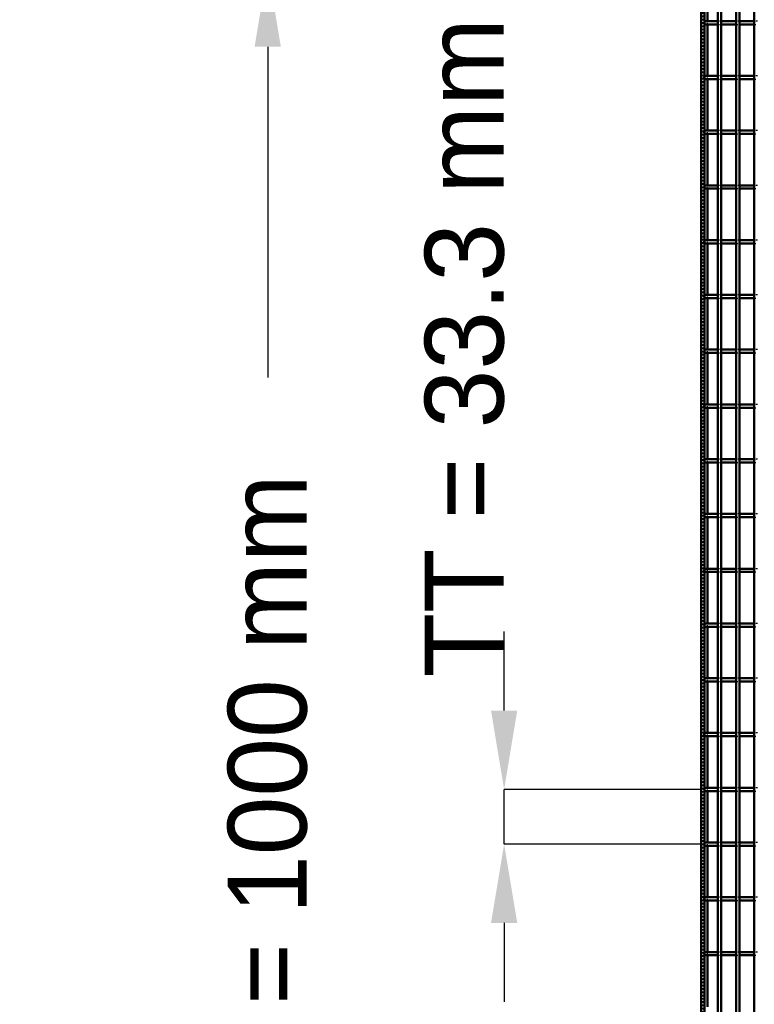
# Model space of a CAD drawing. Header units: millimetres. Extents: x -1015 to 606, y -500 to 954.
# Tile 6 of 36: x -1015 to -568, y -131 to 468. Entities that reach past the tile are written whole.
import ezdxf

# ---------------------------------------------------------------- set-up
doc = ezdxf.new("R2010")
doc.units = ezdxf.units.MM
doc.linetypes.add('Dashed', pattern=[2, 1, -1])
for name, color, linetype, lineweight in [('2d ConnectionPoints', 7, 'Continuous', 50), ('AM_0', 7, 'Continuous', 50), ('AM_5', 3, 'Continuous', 25), ('AM_9', 6, 'Dashed', 25)]:
    doc.layers.add(name, color=color, linetype=linetype, lineweight=lineweight)
doc.dimstyles.new('ISO-25', dxfattribs={"dimtxt": 2.5, "dimasz": 2.5, "dimexe": 1.25, "dimexo": 0.625, "dimtad": 1, "dimtxsty": 'Standard', "dimcen": 2.5, "dimadec": 0, "dimazin": 0, "dimtfac": 1, "dimtmove": 0, "dimatfit": 3, "dimfxl": 1, "dimarcsym": 0})

# ---------------------------------------------------------------- blocks, each defined once
blk = doc.blocks.new('3_6iljxbz6d4dsczfqg3sx3rbfw________0_in_LPP2303311211120010003500_4')
at = {"layer": 'AM_0'}
for p, q in [((-589.83, -498), (-589.83, 498)), ((-587.83, -498), (-587.83, 498))]:
    blk.add_line(p, q, dxfattribs=at)
blk = doc.blocks.new('4_4eg37hdn2nhj6gqf2cjwoyxwn________0_in_LPP2303311211120010003500_4')
at = {"layer": 'AM_0'}
for p, q in [((-578.72, -498), (-578.72, 498)), ((-576.72, -498), (-576.72, 498))]:
    blk.add_line(p, q, dxfattribs=at)
blk = doc.blocks.new('5_7pgufijslhc4dtx2s9lgszbkr________0_in_LPP2303311211120010003500_4')
at = {"layer": 'AM_0'}
blk.add_line((-567.61, -498), (-567.61, 498), dxfattribs=at)
blk = doc.blocks.new('122_un9ayqg43c5uuupd0cah8233f________0_in_LPP2303311211120010003500_4')
at = {"layer": 'AM_0'}
for p, q in [((-589.83, -98.99), (-598, -98.99)), ((-598, -98.99), (-598, -100.99)), ((-589.83, -100.99), (-598, -100.99)), ((-589.83, -98.99), (-589.83, -100.99)), ((-578.72, -98.99), (-587.83, -98.99)), ((-587.83, -100.99), (-587.83, -98.99)), ((-578.72, -100.99), (-587.83, -100.99)), ((-578.72, -98.99), (-578.72, -100.99)), ((-567.61, -98.99), (-576.72, -98.99)), ((-576.72, -100.99), (-576.72, -98.99)), ((-567.61, -100.99), (-576.72, -100.99)), ((-567.61, -98.99), (-567.61, -100.99))]:
    blk.add_line(p, q, dxfattribs=at)
at = {"layer": 'AM_9'}
for p, q in [((-587.83, -98.99), (-589.83, -98.99)), ((-589.83, -100.99), (-587.83, -100.99)), ((-576.72, -98.99), (-578.72, -98.99)), ((-578.72, -100.99), (-576.72, -100.99)), ((-565.61, -98.99), (-567.61, -98.99)), ((-567.61, -100.99), (-565.61, -100.99))]:
    blk.add_line(p, q, dxfattribs=at)
blk = doc.blocks.new('123_j9qmzdee1f5rkb4otd88z4j2f________0_in_LPP2303311211120010003500_4')
at = {"layer": 'AM_0'}
for p, q in [((-589.83, -65.66), (-598, -65.66)), ((-598, -65.66), (-598, -67.66)), ((-589.83, -65.66), (-589.83, -67.66)), ((-578.72, -65.66), (-587.83, -65.66)), ((-587.83, -67.66), (-587.83, -65.66)), ((-578.72, -65.66), (-578.72, -67.66)), ((-567.61, -65.66), (-576.72, -65.66)), ((-576.72, -67.66), (-576.72, -65.66)), ((-567.61, -65.66), (-567.61, -67.66)), ((-589.83, -67.66), (-598, -67.66)), ((-578.72, -67.66), (-587.83, -67.66)), ((-567.61, -67.66), (-576.72, -67.66))]:
    blk.add_line(p, q, dxfattribs=at)
at = {"layer": 'AM_9'}
for p, q in [((-587.83, -65.66), (-589.83, -65.66)), ((-576.72, -65.66), (-578.72, -65.66)), ((-565.61, -65.66), (-567.61, -65.66)), ((-589.83, -67.66), (-587.83, -67.66)), ((-578.72, -67.66), (-576.72, -67.66)), ((-567.61, -67.66), (-565.61, -67.66))]:
    blk.add_line(p, q, dxfattribs=at)
blk = doc.blocks.new('124_765n09dnfsgv1l9sxo99houpi________0_in_LPP2303311211120010003500_4')
at = {"layer": 'AM_0'}
for p, q in [((-589.83, -32.33), (-598, -32.33)), ((-598, -32.33), (-598, -34.33)), ((-589.83, -34.33), (-598, -34.33)), ((-589.83, -32.33), (-589.83, -34.33)), ((-578.72, -32.33), (-587.83, -32.33)), ((-587.83, -34.33), (-587.83, -32.33)), ((-578.72, -34.33), (-587.83, -34.33)), ((-578.72, -32.33), (-578.72, -34.33)), ((-567.61, -32.33), (-576.72, -32.33)), ((-576.72, -34.33), (-576.72, -32.33)), ((-567.61, -34.33), (-576.72, -34.33)), ((-567.61, -32.33), (-567.61, -34.33))]:
    blk.add_line(p, q, dxfattribs=at)
at = {"layer": 'AM_9'}
for p, q in [((-587.83, -32.33), (-589.83, -32.33)), ((-589.83, -34.33), (-587.83, -34.33)), ((-576.72, -32.33), (-578.72, -32.33)), ((-578.72, -34.33), (-576.72, -34.33)), ((-565.61, -32.33), (-567.61, -32.33)), ((-567.61, -34.33), (-565.61, -34.33))]:
    blk.add_line(p, q, dxfattribs=at)
blk = doc.blocks.new('125_n21xnauiusbqsy5edo5br502l________0_in_LPP2303311211120010003500_4')
at = {"layer": 'AM_0'}
for p, q in [((-589.83, 1), (-598, 1)), ((-598, 1), (-598, -1)), ((-589.83, 1), (-589.83, -1)), ((-578.72, 1), (-587.83, 1)), ((-587.83, -1), (-587.83, 1)), ((-578.72, 1), (-578.72, -1)), ((-567.61, 1), (-576.72, 1)), ((-576.72, -1), (-576.72, 1)), ((-567.61, 1), (-567.61, -1)), ((-589.83, -1), (-598, -1)), ((-578.72, -1), (-587.83, -1)), ((-567.61, -1), (-576.72, -1))]:
    blk.add_line(p, q, dxfattribs=at)
at = {"layer": 'AM_9'}
for p, q in [((-587.83, 1), (-589.83, 1)), ((-576.72, 1), (-578.72, 1)), ((-565.61, 1), (-567.61, 1)), ((-589.83, -1), (-587.83, -1)), ((-578.72, -1), (-576.72, -1)), ((-567.61, -1), (-565.61, -1))]:
    blk.add_line(p, q, dxfattribs=at)
blk = doc.blocks.new('126_fk5via3yjrqsez1tawhf9yi6l________0_in_LPP2303311211120010003500_4')
at = {"layer": 'AM_0'}
for p, q in [((-589.83, 34.33), (-598, 34.33)), ((-598, 34.33), (-598, 32.33)), ((-589.83, 32.33), (-598, 32.33)), ((-589.83, 34.33), (-589.83, 32.33)), ((-578.72, 34.33), (-587.83, 34.33)), ((-587.83, 32.33), (-587.83, 34.33)), ((-578.72, 32.33), (-587.83, 32.33)), ((-578.72, 34.33), (-578.72, 32.33)), ((-567.61, 34.33), (-576.72, 34.33)), ((-576.72, 32.33), (-576.72, 34.33)), ((-567.61, 32.33), (-576.72, 32.33)), ((-567.61, 34.33), (-567.61, 32.33))]:
    blk.add_line(p, q, dxfattribs=at)
at = {"layer": 'AM_9'}
for p, q in [((-587.83, 34.33), (-589.83, 34.33)), ((-589.83, 32.33), (-587.83, 32.33)), ((-576.72, 34.33), (-578.72, 34.33)), ((-578.72, 32.33), (-576.72, 32.33)), ((-565.61, 34.33), (-567.61, 34.33)), ((-567.61, 32.33), (-565.61, 32.33))]:
    blk.add_line(p, q, dxfattribs=at)
blk = doc.blocks.new('127_w5lzow8u5w89yaxfce36zguja________0_in_LPP2303311211120010003500_4')
at = {"layer": 'AM_0'}
for p, q in [((-589.83, 67.66), (-598, 67.66)), ((-598, 67.66), (-598, 65.66)), ((-589.83, 67.66), (-589.83, 65.66)), ((-578.72, 67.66), (-587.83, 67.66)), ((-587.83, 65.66), (-587.83, 67.66)), ((-578.72, 67.66), (-578.72, 65.66)), ((-567.61, 67.66), (-576.72, 67.66)), ((-576.72, 65.66), (-576.72, 67.66)), ((-567.61, 67.66), (-567.61, 65.66)), ((-589.83, 65.66), (-598, 65.66)), ((-578.72, 65.66), (-587.83, 65.66)), ((-567.61, 65.66), (-576.72, 65.66))]:
    blk.add_line(p, q, dxfattribs=at)
at = {"layer": 'AM_9'}
for p, q in [((-587.83, 67.66), (-589.83, 67.66)), ((-576.72, 67.66), (-578.72, 67.66)), ((-565.61, 67.66), (-567.61, 67.66)), ((-589.83, 65.66), (-587.83, 65.66)), ((-578.72, 65.66), (-576.72, 65.66)), ((-567.61, 65.66), (-565.61, 65.66))]:
    blk.add_line(p, q, dxfattribs=at)
blk = doc.blocks.new('128_eqy7zdgx3a2hvlkhblz7p3u5m________0_in_LPP2303311211120010003500_4')
at = {"layer": 'AM_0'}
for p, q in [((-589.83, 100.99), (-598, 100.99)), ((-598, 100.99), (-598, 98.99)), ((-589.83, 98.99), (-598, 98.99)), ((-589.83, 100.99), (-589.83, 98.99)), ((-578.72, 100.99), (-587.83, 100.99)), ((-587.83, 98.99), (-587.83, 100.99)), ((-578.72, 98.99), (-587.83, 98.99)), ((-578.72, 100.99), (-578.72, 98.99)), ((-567.61, 100.99), (-576.72, 100.99)), ((-576.72, 98.99), (-576.72, 100.99)), ((-567.61, 98.99), (-576.72, 98.99)), ((-567.61, 100.99), (-567.61, 98.99))]:
    blk.add_line(p, q, dxfattribs=at)
at = {"layer": 'AM_9'}
for p, q in [((-587.83, 100.99), (-589.83, 100.99)), ((-589.83, 98.99), (-587.83, 98.99)), ((-576.72, 100.99), (-578.72, 100.99)), ((-578.72, 98.99), (-576.72, 98.99)), ((-565.61, 100.99), (-567.61, 100.99)), ((-567.61, 98.99), (-565.61, 98.99))]:
    blk.add_line(p, q, dxfattribs=at)
blk = doc.blocks.new('129_h2gwgwx8bhwd3m5u1u4lm281k________0_in_LPP2303311211120010003500_4')
at = {"layer": 'AM_0'}
for p, q in [((-589.83, 134.32), (-598, 134.32)), ((-598, 134.32), (-598, 132.32)), ((-589.83, 132.32), (-598, 132.32)), ((-589.83, 134.32), (-589.83, 132.32)), ((-578.72, 134.32), (-587.83, 134.32)), ((-587.83, 132.32), (-587.83, 134.32)), ((-578.72, 132.32), (-587.83, 132.32)), ((-578.72, 134.32), (-578.72, 132.32)), ((-567.61, 134.32), (-576.72, 134.32)), ((-576.72, 132.32), (-576.72, 134.32)), ((-567.61, 132.32), (-576.72, 132.32)), ((-567.61, 134.32), (-567.61, 132.32))]:
    blk.add_line(p, q, dxfattribs=at)
at = {"layer": 'AM_9'}
for p, q in [((-587.83, 134.32), (-589.83, 134.32)), ((-589.83, 132.32), (-587.83, 132.32)), ((-576.72, 134.32), (-578.72, 134.32)), ((-578.72, 132.32), (-576.72, 132.32)), ((-565.61, 134.32), (-567.61, 134.32)), ((-567.61, 132.32), (-565.61, 132.32))]:
    blk.add_line(p, q, dxfattribs=at)
blk = doc.blocks.new('130_9zfyfbtf9cc1fseh4rjoxrehi________0_in_LPP2303311211120010003500_4')
at = {"layer": 'AM_0'}
for p, q in [((-589.83, 167.65), (-598, 167.65)), ((-598, 167.65), (-598, 165.65)), ((-589.83, 165.65), (-598, 165.65)), ((-589.83, 167.65), (-589.83, 165.65)), ((-578.72, 167.65), (-587.83, 167.65)), ((-587.83, 165.65), (-587.83, 167.65)), ((-578.72, 165.65), (-587.83, 165.65)), ((-578.72, 167.65), (-578.72, 165.65)), ((-567.61, 167.65), (-576.72, 167.65)), ((-576.72, 165.65), (-576.72, 167.65)), ((-567.61, 165.65), (-576.72, 165.65)), ((-567.61, 167.65), (-567.61, 165.65))]:
    blk.add_line(p, q, dxfattribs=at)
at = {"layer": 'AM_9'}
for p, q in [((-587.83, 167.65), (-589.83, 167.65)), ((-589.83, 165.65), (-587.83, 165.65)), ((-576.72, 167.65), (-578.72, 167.65)), ((-578.72, 165.65), (-576.72, 165.65)), ((-565.61, 167.65), (-567.61, 167.65)), ((-567.61, 165.65), (-565.61, 165.65))]:
    blk.add_line(p, q, dxfattribs=at)
blk = doc.blocks.new('131_8zlws47fm0l9qb6xaw5erx5hm________0_in_LPP2303311211120010003500_4')
at = {"layer": 'AM_0'}
for p, q in [((-589.83, 200.98), (-598, 200.98)), ((-598, 200.98), (-598, 198.98)), ((-589.83, 198.98), (-598, 198.98)), ((-589.83, 200.98), (-589.83, 198.98)), ((-578.72, 200.98), (-587.83, 200.98)), ((-587.83, 198.98), (-587.83, 200.98)), ((-578.72, 198.98), (-587.83, 198.98)), ((-578.72, 200.98), (-578.72, 198.98)), ((-567.61, 200.98), (-576.72, 200.98)), ((-576.72, 198.98), (-576.72, 200.98)), ((-567.61, 198.98), (-576.72, 198.98)), ((-567.61, 200.98), (-567.61, 198.98))]:
    blk.add_line(p, q, dxfattribs=at)
at = {"layer": 'AM_9'}
for p, q in [((-587.83, 200.98), (-589.83, 200.98)), ((-589.83, 198.98), (-587.83, 198.98)), ((-576.72, 200.98), (-578.72, 200.98)), ((-578.72, 198.98), (-576.72, 198.98)), ((-565.61, 200.98), (-567.61, 200.98)), ((-567.61, 198.98), (-565.61, 198.98))]:
    blk.add_line(p, q, dxfattribs=at)
blk = doc.blocks.new('132_z06yyg7yfn3n0e1x5gel4n05a________0_in_LPP2303311211120010003500_4')
at = {"layer": 'AM_0'}
for p, q in [((-589.83, 234.31), (-598, 234.31)), ((-598, 234.31), (-598, 232.31)), ((-589.83, 234.31), (-589.83, 232.31)), ((-578.72, 234.31), (-587.83, 234.31)), ((-587.83, 232.31), (-587.83, 234.31)), ((-578.72, 234.31), (-578.72, 232.31)), ((-567.61, 234.31), (-576.72, 234.31)), ((-576.72, 232.31), (-576.72, 234.31)), ((-567.61, 234.31), (-567.61, 232.31)), ((-589.83, 232.31), (-598, 232.31)), ((-578.72, 232.31), (-587.83, 232.31)), ((-567.61, 232.31), (-576.72, 232.31))]:
    blk.add_line(p, q, dxfattribs=at)
at = {"layer": 'AM_9'}
for p, q in [((-587.83, 234.31), (-589.83, 234.31)), ((-576.72, 234.31), (-578.72, 234.31)), ((-565.61, 234.31), (-567.61, 234.31)), ((-589.83, 232.31), (-587.83, 232.31)), ((-578.72, 232.31), (-576.72, 232.31)), ((-567.61, 232.31), (-565.61, 232.31))]:
    blk.add_line(p, q, dxfattribs=at)
blk = doc.blocks.new('133_jkkqf0bceg3di1q96ohhvpj52________0_in_LPP2303311211120010003500_4')
at = {"layer": 'AM_0'}
for p, q in [((-589.83, 267.64), (-598, 267.64)), ((-598, 267.64), (-598, 265.64)), ((-589.83, 265.64), (-598, 265.64)), ((-589.83, 267.64), (-589.83, 265.64)), ((-578.72, 267.64), (-587.83, 267.64)), ((-587.83, 265.64), (-587.83, 267.64)), ((-578.72, 265.64), (-587.83, 265.64)), ((-578.72, 267.64), (-578.72, 265.64)), ((-567.61, 267.64), (-576.72, 267.64)), ((-576.72, 265.64), (-576.72, 267.64)), ((-567.61, 265.64), (-576.72, 265.64)), ((-567.61, 267.64), (-567.61, 265.64))]:
    blk.add_line(p, q, dxfattribs=at)
at = {"layer": 'AM_9'}
for p, q in [((-587.83, 267.64), (-589.83, 267.64)), ((-589.83, 265.64), (-587.83, 265.64)), ((-576.72, 267.64), (-578.72, 267.64)), ((-578.72, 265.64), (-576.72, 265.64)), ((-565.61, 267.64), (-567.61, 267.64)), ((-567.61, 265.64), (-565.61, 265.64))]:
    blk.add_line(p, q, dxfattribs=at)
blk = doc.blocks.new('134_2np5bcpld2maebqwujrb8ijvd________0_in_LPP2303311211120010003500_4')
at = {"layer": 'AM_0'}
for p, q in [((-589.83, 300.97), (-598, 300.97)), ((-598, 300.97), (-598, 298.97)), ((-589.83, 300.97), (-589.83, 298.97)), ((-578.72, 300.97), (-587.83, 300.97)), ((-587.83, 298.97), (-587.83, 300.97)), ((-578.72, 300.97), (-578.72, 298.97)), ((-567.61, 300.97), (-576.72, 300.97)), ((-576.72, 298.97), (-576.72, 300.97)), ((-567.61, 300.97), (-567.61, 298.97)), ((-589.83, 298.97), (-598, 298.97)), ((-578.72, 298.97), (-587.83, 298.97)), ((-567.61, 298.97), (-576.72, 298.97))]:
    blk.add_line(p, q, dxfattribs=at)
at = {"layer": 'AM_9'}
for p, q in [((-587.83, 300.97), (-589.83, 300.97)), ((-576.72, 300.97), (-578.72, 300.97)), ((-565.61, 300.97), (-567.61, 300.97)), ((-589.83, 298.97), (-587.83, 298.97)), ((-578.72, 298.97), (-576.72, 298.97)), ((-567.61, 298.97), (-565.61, 298.97))]:
    blk.add_line(p, q, dxfattribs=at)
blk = doc.blocks.new('135_y4pw2iqcp93p4smieeklu1eaa________0_in_LPP2303311211120010003500_4')
at = {"layer": 'AM_0'}
for p, q in [((-589.83, 334.3), (-598, 334.3)), ((-598, 334.3), (-598, 332.3)), ((-589.83, 332.3), (-598, 332.3)), ((-589.83, 334.3), (-589.83, 332.3)), ((-578.72, 334.3), (-587.83, 334.3)), ((-587.83, 332.3), (-587.83, 334.3)), ((-578.72, 332.3), (-587.83, 332.3)), ((-578.72, 334.3), (-578.72, 332.3)), ((-567.61, 334.3), (-576.72, 334.3)), ((-576.72, 332.3), (-576.72, 334.3)), ((-567.61, 332.3), (-576.72, 332.3)), ((-567.61, 334.3), (-567.61, 332.3))]:
    blk.add_line(p, q, dxfattribs=at)
at = {"layer": 'AM_9'}
for p, q in [((-587.83, 334.3), (-589.83, 334.3)), ((-589.83, 332.3), (-587.83, 332.3)), ((-576.72, 334.3), (-578.72, 334.3)), ((-578.72, 332.3), (-576.72, 332.3)), ((-565.61, 334.3), (-567.61, 334.3)), ((-567.61, 332.3), (-565.61, 332.3))]:
    blk.add_line(p, q, dxfattribs=at)
blk = doc.blocks.new('136_qpi82v10nso7zmmumgv1796kj________0_in_LPP2303311211120010003500_4')
at = {"layer": 'AM_0'}
for p, q in [((-589.83, 367.63), (-598, 367.63)), ((-598, 367.63), (-598, 365.63)), ((-589.83, 365.63), (-598, 365.63)), ((-589.83, 367.63), (-589.83, 365.63)), ((-578.72, 367.63), (-587.83, 367.63)), ((-587.83, 365.63), (-587.83, 367.63)), ((-578.72, 365.63), (-587.83, 365.63)), ((-578.72, 367.63), (-578.72, 365.63)), ((-567.61, 367.63), (-576.72, 367.63)), ((-576.72, 365.63), (-576.72, 367.63)), ((-567.61, 365.63), (-576.72, 365.63)), ((-567.61, 367.63), (-567.61, 365.63))]:
    blk.add_line(p, q, dxfattribs=at)
at = {"layer": 'AM_9'}
for p, q in [((-587.83, 367.63), (-589.83, 367.63)), ((-589.83, 365.63), (-587.83, 365.63)), ((-576.72, 367.63), (-578.72, 367.63)), ((-578.72, 365.63), (-576.72, 365.63)), ((-565.61, 367.63), (-567.61, 367.63)), ((-567.61, 365.63), (-565.61, 365.63))]:
    blk.add_line(p, q, dxfattribs=at)
blk = doc.blocks.new('137_7rvj2hl6wbkuzqgyzr9dqecql________0_in_LPP2303311211120010003500_4')
at = {"layer": 'AM_0'}
for p, q in [((-589.83, 400.96), (-598, 400.96)), ((-598, 400.96), (-598, 398.96)), ((-589.83, 398.96), (-598, 398.96)), ((-589.83, 400.96), (-589.83, 398.96)), ((-578.72, 400.96), (-587.83, 400.96)), ((-587.83, 398.96), (-587.83, 400.96)), ((-578.72, 398.96), (-587.83, 398.96)), ((-578.72, 400.96), (-578.72, 398.96)), ((-567.61, 400.96), (-576.72, 400.96)), ((-576.72, 398.96), (-576.72, 400.96)), ((-567.61, 398.96), (-576.72, 398.96)), ((-567.61, 400.96), (-567.61, 398.96))]:
    blk.add_line(p, q, dxfattribs=at)
at = {"layer": 'AM_9'}
for p, q in [((-587.83, 400.96), (-589.83, 400.96)), ((-589.83, 398.96), (-587.83, 398.96)), ((-576.72, 400.96), (-578.72, 400.96)), ((-578.72, 398.96), (-576.72, 398.96)), ((-565.61, 400.96), (-567.61, 400.96)), ((-567.61, 398.96), (-565.61, 398.96))]:
    blk.add_line(p, q, dxfattribs=at)
blk = doc.blocks.new('138_gznns8yrwre7rsjts8dh868gg________0_in_LPP2303311211120010003500_4')
at = {"layer": 'AM_0'}
for p, q in [((-589.83, 434.29), (-598, 434.29)), ((-598, 434.29), (-598, 432.29)), ((-589.83, 432.29), (-598, 432.29)), ((-589.83, 434.29), (-589.83, 432.29)), ((-578.72, 434.29), (-587.83, 434.29)), ((-587.83, 432.29), (-587.83, 434.29)), ((-578.72, 432.29), (-587.83, 432.29)), ((-578.72, 434.29), (-578.72, 432.29)), ((-567.61, 434.29), (-576.72, 434.29)), ((-576.72, 432.29), (-576.72, 434.29)), ((-567.61, 432.29), (-576.72, 432.29)), ((-567.61, 434.29), (-567.61, 432.29))]:
    blk.add_line(p, q, dxfattribs=at)
at = {"layer": 'AM_9'}
for p, q in [((-587.83, 434.29), (-589.83, 434.29)), ((-589.83, 432.29), (-587.83, 432.29)), ((-576.72, 434.29), (-578.72, 434.29)), ((-578.72, 432.29), (-576.72, 432.29)), ((-565.61, 434.29), (-567.61, 434.29)), ((-567.61, 432.29), (-565.61, 432.29))]:
    blk.add_line(p, q, dxfattribs=at)
blk = doc.blocks.new('139_78s7sd98bui16apx1g5acpjii________0_in_LPP2303311211120010003500_4')
at = {"layer": 'AM_0'}
for p, q in [((-589.83, 467.62), (-598, 467.62)), ((-598, 467.62), (-598, 465.62)), ((-589.83, 467.62), (-589.83, 465.62)), ((-578.72, 467.62), (-587.83, 467.62)), ((-587.83, 465.62), (-587.83, 467.62)), ((-578.72, 467.62), (-578.72, 465.62)), ((-567.61, 467.62), (-576.72, 467.62)), ((-576.72, 465.62), (-576.72, 467.62)), ((-567.61, 467.62), (-567.61, 465.62)), ((-589.83, 465.62), (-598, 465.62)), ((-578.72, 465.62), (-587.83, 465.62)), ((-567.61, 465.62), (-576.72, 465.62))]:
    blk.add_line(p, q, dxfattribs=at)
at = {"layer": 'AM_9'}
for p, q in [((-587.83, 467.62), (-589.83, 467.62)), ((-576.72, 467.62), (-578.72, 467.62)), ((-565.61, 467.62), (-567.61, 467.62)), ((-589.83, 465.62), (-587.83, 465.62)), ((-578.72, 465.62), (-576.72, 465.62)), ((-567.61, 465.62), (-565.61, 465.62))]:
    blk.add_line(p, q, dxfattribs=at)
blk = doc.blocks.new('140_tozzunuw650kypsempq2isxlm________0_in_LPP2303311211120010003500_4')
at = {"layer": 'AM_0'}
for p, q in [((-600, -498), (-600, 498)), ((-598, -498), (-598, 498)), ((-596.05, 467.62), (-596.05, 496.05)), ((-596.05, 434.29), (-596.05, 465.62)), ((-596.05, 400.96), (-596.05, 432.29)), ((-596.05, 367.63), (-596.05, 398.96)), ((-596.05, 334.3), (-596.05, 365.63)), ((-596.05, 300.97), (-596.05, 332.3)), ((-596.05, 267.64), (-596.05, 298.97)), ((-596.05, 234.31), (-596.05, 265.64)), ((-596.05, 200.98), (-596.05, 232.31)), ((-596.05, 167.65), (-596.05, 198.98)), ((-596.05, 134.32), (-596.05, 165.65)), ((-596.05, 100.99), (-596.05, 132.32)), ((-596.05, 67.66), (-596.05, 98.99)), ((-596.05, 34.33), (-596.05, 65.66)), ((-596.05, 1), (-596.05, 32.33)), ((-596.05, -32.33), (-596.05, -1)), ((-596.05, -65.66), (-596.05, -34.33)), ((-596.05, -98.99), (-596.05, -67.66)), ((-596.05, -132.32), (-596.05, -100.99))]:
    blk.add_line(p, q, dxfattribs=at)
at = {"layer": 'AM_9'}
for p, q in [((-598.99, -498), (-598.99, 498)), ((-598.55, -498), (-598.55, 498)), ((-596.05, 465.62), (-596.05, 467.62)), ((-596.05, 432.29), (-596.05, 434.29)), ((-596.05, 398.96), (-596.05, 400.96)), ((-596.05, 365.63), (-596.05, 367.63)), ((-596.05, 332.3), (-596.05, 334.3)), ((-596.05, 298.97), (-596.05, 300.97)), ((-596.05, 265.64), (-596.05, 267.64)), ((-596.05, 232.31), (-596.05, 234.31)), ((-596.05, 198.98), (-596.05, 200.98)), ((-596.05, 165.65), (-596.05, 167.65)), ((-596.05, 132.32), (-596.05, 134.32)), ((-596.05, 98.99), (-596.05, 100.99)), ((-596.05, 65.66), (-596.05, 67.66)), ((-596.05, 32.33), (-596.05, 34.33)), ((-596.05, -1), (-596.05, 1)), ((-596.05, -34.33), (-596.05, -32.33)), ((-596.05, -67.66), (-596.05, -65.66)), ((-596.05, -100.99), (-596.05, -98.99))]:
    blk.add_line(p, q, dxfattribs=at)
blk = doc.blocks.new('*D143')
at = {"layer": 'AM_5', "color": 0, "lineweight": -2}
for p, q in [((-600, 500), (-864, 500)), ((-864, 452), (-864, 250.72)), ((-864, -452), (-864, -250.72)), ((-600, -500), (-864, -500))]:
    blk.add_line(p, q, dxfattribs=at)
at = {"layer": 'AM_5', "color": 0}
for points in [[(-856, 452), (-872, 452), (-864, 500)], [(-872, -452), (-856, -452), (-864, -500)]]:
    blk.add_solid(points, dxfattribs=at)
at = {"layer": 'Defpoints', "color": 0}
for p in [(-600, 500), (-864, -500), (-600, -500)]:
    blk.add_point(p, dxfattribs=at)
at = {"layer": 'AM_5', "color": 0, "insert": (-864, 0), "char_height": 48, "attachment_point": 5, "rotation": 90}
blk.add_mtext('B = 1000 mm', dxfattribs=at)
blk = doc.blocks.new('*D144')
at = {"layer": 'AM_5', "color": 0, "lineweight": -2}
for p, q in [((-720, 48), (-720, 96)), ((-600, 0), (-720, 0)), ((-720, -33.33), (-720, 0)), ((-600, -33.33), (-720, -33.33)), ((-720, -81.33), (-720, -129.33))]:
    blk.add_line(p, q, dxfattribs=at)
at = {"layer": 'AM_5', "color": 0}
for points in [[(-728, 48), (-712, 48), (-720, 0)], [(-712, -81.33), (-728, -81.33), (-720, -33.33)]]:
    blk.add_solid(points, dxfattribs=at)
at = {"layer": 'Defpoints', "color": 0}
for p in [(-720, 0), (-600, 0), (-600, -33.33)]:
    blk.add_point(p, dxfattribs=at)
at = {"layer": 'AM_5', "color": 0, "insert": (-744, 268.8), "char_height": 48, "attachment_point": 5, "rotation": 90}
blk.add_mtext('TT = 33.3 mm', dxfattribs=at)

msp = doc.modelspace()

# ---------------------------------------------------------------- linework, layer by layer
at = {"layer": '2d ConnectionPoints'}
for p in [(-598, 466.62), (-598, 466.62), (-598, 433.29), (-598, 433.29), (-598, 399.96), (-598, 399.96), (-598, 366.63), (-598, 366.63), (-598, 333.3), (-598, 333.3), (-598, 299.97), (-598, 299.97), (-598, 266.64), (-598, 266.64), (-598, 233.31), (-598, 233.31), (-598, 199.98), (-598, 199.98), (-598, 166.65), (-598, 166.65), (-598, 133.32), (-598, 133.32), (-598, 99.99), (-598, 99.99), (-598, 66.66), (-598, 66.66), (-598, 33.33), (-598, 33.33), (-598, 0), (-598, 0), (-598, -33.33), (-598, -33.33), (-598, -66.66), (-598, -66.66), (-598, -99.99), (-598, -99.99)]:
    msp.add_point(p, dxfattribs=at)

# ---------------------------------------------------------------- block references
for name in ['140_tozzunuw650kypsempq2isxlm________0_in_LPP2303311211120010003500_4', '3_6iljxbz6d4dsczfqg3sx3rbfw________0_in_LPP2303311211120010003500_4', '4_4eg37hdn2nhj6gqf2cjwoyxwn________0_in_LPP2303311211120010003500_4', '5_7pgufijslhc4dtx2s9lgszbkr________0_in_LPP2303311211120010003500_4', '139_78s7sd98bui16apx1g5acpjii________0_in_LPP2303311211120010003500_4', '138_gznns8yrwre7rsjts8dh868gg________0_in_LPP2303311211120010003500_4', '137_7rvj2hl6wbkuzqgyzr9dqecql________0_in_LPP2303311211120010003500_4', '136_qpi82v10nso7zmmumgv1796kj________0_in_LPP2303311211120010003500_4', '135_y4pw2iqcp93p4smieeklu1eaa________0_in_LPP2303311211120010003500_4', '134_2np5bcpld2maebqwujrb8ijvd________0_in_LPP2303311211120010003500_4', '133_jkkqf0bceg3di1q96ohhvpj52________0_in_LPP2303311211120010003500_4', '132_z06yyg7yfn3n0e1x5gel4n05a________0_in_LPP2303311211120010003500_4', '131_8zlws47fm0l9qb6xaw5erx5hm________0_in_LPP2303311211120010003500_4', '130_9zfyfbtf9cc1fseh4rjoxrehi________0_in_LPP2303311211120010003500_4', '129_h2gwgwx8bhwd3m5u1u4lm281k________0_in_LPP2303311211120010003500_4', '128_eqy7zdgx3a2hvlkhblz7p3u5m________0_in_LPP2303311211120010003500_4', '127_w5lzow8u5w89yaxfce36zguja________0_in_LPP2303311211120010003500_4', '126_fk5via3yjrqsez1tawhf9yi6l________0_in_LPP2303311211120010003500_4', '125_n21xnauiusbqsy5edo5br502l________0_in_LPP2303311211120010003500_4', '124_765n09dnfsgv1l9sxo99houpi________0_in_LPP2303311211120010003500_4', '123_j9qmzdee1f5rkb4otd88z4j2f________0_in_LPP2303311211120010003500_4', '122_un9ayqg43c5uuupd0cah8233f________0_in_LPP2303311211120010003500_4']:
    msp.add_blockref(name, (0, 0))

# ---------------------------------------------------------------- dimensions: what is measured, and where the dimension line sits
at = {"layer": 'AM_5'}
for base, p1, p2, text, picture, middle in [((-864, -500), (-600, 500), (-600, -500), 'B = 1000 mm', '*D143', (-864, 0)), ((-720, 0), (-600, -33.33), (-600, 0), 'TT = 33.3 mm', '*D144', (-744, 268.8))]:
    dim = msp.add_linear_dim(base=base, p1=p1, p2=p2, angle=90, text=text, dimstyle='ISO-25', override={"dimtxt": 48, "dimasz": 48, "dimexe": 0, "dimexo": 0, "dimgap": 14.4}, dxfattribs=at)
    dim.commit()
    dim.dimension.update_dxf_attribs({"geometry": picture, "text_midpoint": middle, "dimtype": 160, "text_rotation": 90})

doc.saveas('drawing.dxf')
